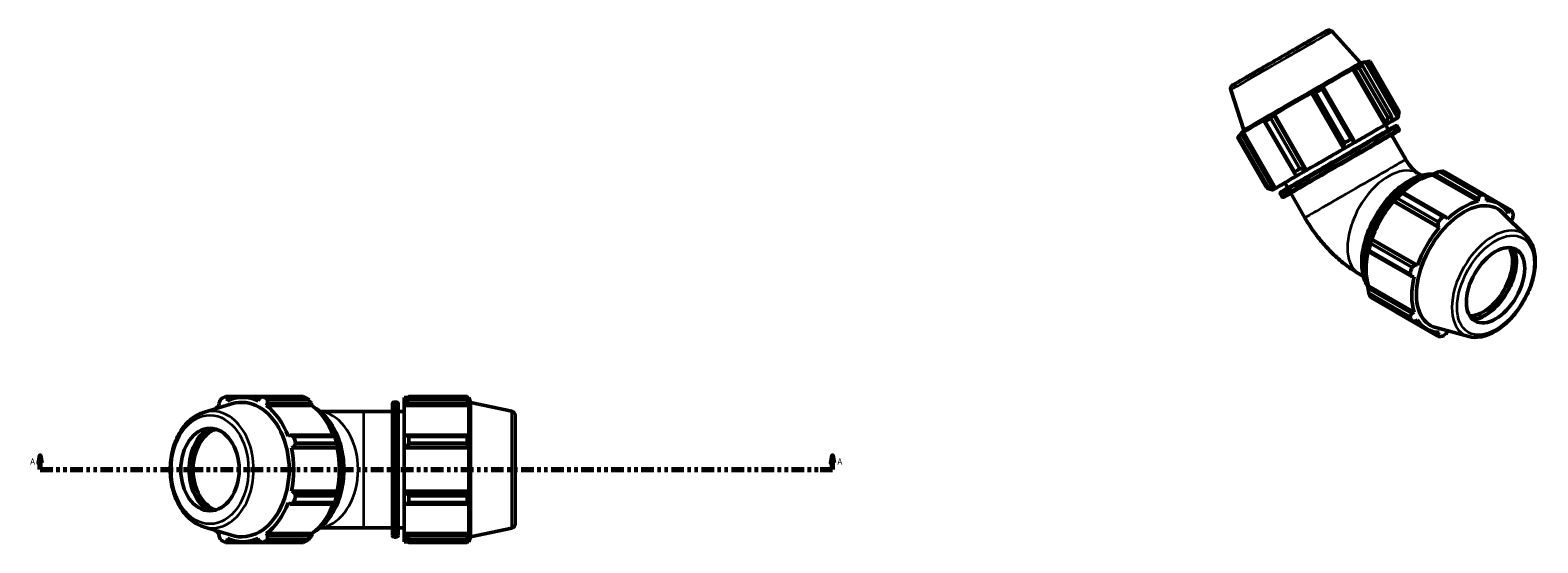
# Model space of a CAD drawing. Header units: inches. Extents: x 0.1 to 56.7, y -17.4 to 42.4.
# Tile 8 of 8: x 13.5 to 56.7, y 27.7 to 42.4. Entities that reach past the tile are written whole.
import ezdxf

# ---------------------------------------------------------------- set-up
doc = ezdxf.new("R2010")
doc.units = ezdxf.units.IN
doc.header["$MEASUREMENT"] = 0
doc.linetypes.add('DOUBLE_DASH_CHAIN', pattern=[1.2403, 0.6614, -0.0827, 0.1654, -0.0827, 0.1654, -0.0827])
for name, color, linetype, lineweight in [('Section Line (ANSI)', 7, 'DOUBLE_DASH_CHAIN', 70), ('Visible (ANSI)', 7, 'Continuous', 50), ('Visible Narrow (ANSI)', 7, 'Continuous', 35)]:
    doc.layers.add(name, color=color, linetype=linetype, lineweight=lineweight)
doc.styles.add('Label Text (ANSI)', font='tahoma.ttf')

# ---------------------------------------------------------------- blocks, each defined once
blk = doc.blocks.new('2dTransSection0')
at = {"layer": 'Section Line (ANSI)', "linetype": 'Continuous'}
for p, q in [((13.764, 30.215), (13.725, 30.019)), ((13.725, 30.019), (13.804, 30.019)), ((13.764, 30.019), (13.764, 30.215)), ((13.804, 30.019), (13.764, 30.215)), ((13.764, 29.822), (13.764, 30.019)), ((13.764, 29.822), (14.122, 29.822)), ((36.105, 29.822), (36.463, 29.822)), ((36.463, 30.215), (36.423, 30.019)), ((36.423, 30.019), (36.502, 30.019)), ((36.463, 30.019), (36.463, 30.215)), ((36.502, 30.019), (36.463, 30.215)), ((36.463, 29.822), (36.463, 30.019))]:
    blk.add_line(p, q, dxfattribs=at)
at = {"layer": 'Section Line (ANSI)', "linetype": 'DOUBLE_DASH_CHAIN', "ltscale": 0.545821}
blk.add_line((13.764, 29.822), (36.463, 29.822), dxfattribs=at)
at = {"layer": 'Section Line (ANSI)', "linetype": 'Continuous', "flags": 128}
for points in [[(13.804, 30.019), (13.764, 30.215), (13.725, 30.019), (13.804, 30.019)], [(36.502, 30.019), (36.463, 30.215), (36.423, 30.019), (36.502, 30.019)]]:
    blk.add_lwpolyline(points, dxfattribs=at)
at = {"layer": 'Section Line (ANSI)'}
for points in [[(13.804, 30.019), (13.764, 30.215), (13.725, 30.019), (13.804, 30.019)], [(36.502, 30.019), (36.463, 30.215), (36.423, 30.019), (36.502, 30.019)]]:
    blk.add_solid(points, dxfattribs=at)
at = {"layer": 'Section Line (ANSI)', "char_height": 0.18, "attachment_point": 7, "style": 'Label Text (ANSI)'}
for insert in [(13.474, 29.96), (36.599, 29.96)]:
    blk.add_mtext('A', dxfattribs=dict(at, insert=insert))

msp = doc.modelspace()

# ---------------------------------------------------------------- linework, layer by layer
at = {"layer": 'Visible (ANSI)'}
for p, q in [((50.775, 42.384), (51.587, 41.483)), ((51.587, 41.483), (51.732, 41.513)), ((52.656, 39.912), (51.732, 41.513)), ((51.735, 41.508), (51.783, 41.518)), ((51.783, 41.518), (52.675, 39.974)), ((52.694, 40.088), (51.862, 41.53)), ((51.366, 41.305), (51.423, 41.313)), ((52.291, 39.704), (51.366, 41.305)), ((51.423, 41.313), (52.314, 39.769)), ((51.595, 41.411), (51.533, 41.4)), ((52.377, 39.908), (51.544, 41.349)), ((51.642, 41.405), (52.474, 39.963)), ((47.872, 40.708), (48.247, 39.554)), ((50.182, 40.622), (50.2, 40.608)), ((51.106, 39.021), (50.182, 40.622)), ((50.2, 40.608), (51.092, 39.065)), ((51.134, 39.192), (50.301, 40.633)), ((50.479, 40.736), (51.311, 39.294)), ((50.515, 40.79), (50.486, 40.798)), ((51.406, 39.246), (50.515, 40.79)), ((48.855, 39.856), (48.831, 39.817)), ((48.831, 39.817), (49.722, 38.273)), ((49.694, 38.36), (48.861, 39.801)), ((49.015, 39.89), (49.848, 38.449)), ((49.104, 39.975), (49.12, 40.009)), ((49.995, 38.431), (49.104, 39.975)), ((50.044, 38.408), (49.12, 40.009)), ((52.314, 39.769), (52.306, 39.713)), ((52.457, 39.8), (52.474, 39.809)), ((52.474, 39.809), (52.486, 39.868)), ((52.571, 39.862), (52.589, 39.873)), ((52.659, 39.914), (52.64, 39.902)), ((52.675, 39.974), (52.659, 39.914)), ((48.9, 37.899), (48.068, 39.34)), ((48.108, 39.364), (48.94, 37.922)), ((48.164, 39.454), (48.118, 39.402)), ((48.247, 39.554), (48.148, 39.444)), ((48.151, 39.439), (48.148, 39.444)), ((48.189, 39.444), (48.233, 39.495)), ((49.08, 37.901), (48.189, 39.444)), ((49.157, 37.894), (48.233, 39.495)), ((52.306, 39.713), (52.291, 39.704)), ((52.394, 39.566), (52.309, 39.712)), ((52.887, 38.711), (52.48, 39.417)), ((52.687, 39.591), (52.649, 39.657)), ((51.092, 39.065), (51.109, 39.023)), ((51.109, 39.023), (51.106, 39.021)), ((51.417, 39.201), (51.406, 39.246)), ((51.411, 39.197), (51.417, 39.201)), ((49.503, 37.897), (49.419, 38.043)), ((49.722, 38.273), (49.768, 38.248)), ((49.768, 38.248), (49.78, 38.255)), ((50.035, 38.403), (49.995, 38.431)), ((50.044, 38.408), (50.035, 38.403)), ((53.228, 38.317), (53.335, 38.256)), ((53.652, 38.267), (53.657, 38.288)), ((53.652, 38.267), (54.96, 37.515)), ((53.657, 38.288), (53.698, 38.31)), ((53.698, 38.31), (54.959, 37.584)), ((55.017, 37.687), (53.84, 38.365)), ((53.977, 38.378), (55.154, 37.7)), ((49.009, 37.859), (49.069, 37.842)), ((49.069, 37.842), (49.088, 37.853)), ((49.072, 37.843), (49.072, 37.844)), ((49.139, 37.883), (49.08, 37.901)), ((49.157, 37.894), (49.139, 37.883)), ((49.271, 37.956), (49.253, 37.946)), ((49.253, 37.946), (49.253, 37.946)), ((49.335, 37.655), (49.297, 37.721)), ((49.997, 37.043), (49.589, 37.748)), ((53.814, 36.928), (52.637, 37.606)), ((52.79, 37.786), (52.768, 37.775)), ((52.774, 37.751), (53.951, 37.073)), ((54.05, 37.061), (52.79, 37.786)), ((54.959, 37.584), (54.96, 37.515)), ((55.907, 37.263), (55.156, 37.695)), ((55.176, 37.658), (55.552, 37.441)), ((55.195, 37.538), (55.202, 37.607)), ((52.53, 37.524), (52.547, 37.53)), ((52.537, 37.512), (52.53, 37.524)), ((52.537, 37.512), (53.844, 36.759)), ((52.547, 37.53), (53.807, 36.804)), ((56.344, 36.509), (55.649, 37.198)), ((55.721, 37.305), (55.844, 37.235)), ((55.844, 37.235), (55.818, 37.176)), ((53.807, 36.804), (53.844, 36.759)), ((54.08, 37.008), (54.05, 37.061)), ((55.915, 36.96), (55.945, 37.011)), ((51.883, 36.301), (53.06, 35.624)), ((51.904, 36.417), (51.901, 36.435)), ((51.901, 36.435), (51.915, 36.434)), ((53.165, 35.692), (51.904, 36.417)), ((51.915, 36.434), (53.222, 35.682)), ((51.802, 36.103), (51.803, 36.078)), ((51.803, 36.078), (53.064, 35.352)), ((53.004, 35.432), (51.827, 36.11)), ((51.563, 35.425), (51.67, 35.363)), ((53.222, 35.682), (53.165, 35.692)), ((51.802, 35.074), (51.817, 35.088)), ((51.803, 35.028), (51.802, 35.074)), ((53.064, 34.302), (51.803, 35.028)), ((51.817, 35.088), (53.124, 34.336)), ((53.064, 35.352), (53.124, 35.353)), ((51.827, 34.878), (53.004, 34.2)), ((53.06, 34.074), (51.883, 34.752)), ((52.637, 34.315), (53.814, 33.637)), ((53.124, 34.336), (53.064, 34.302)), ((53.103, 34.076), (53.487, 33.855)), ((53.165, 34.079), (53.222, 34.119)), ((53.807, 33.706), (53.681, 33.779)), ((54.69, 33.637), (53.746, 33.893)), ((53.844, 33.758), (53.807, 33.706)), ((54.05, 33.73), (54.08, 33.781)), ((18.442, 31.46), (19.243, 31.706)), ((18.883, 31.716), (18.889, 31.657)), ((20.133, 31.915), (19.068, 31.915)), ((19.125, 31.795), (19.126, 31.859)), ((19.126, 31.859), (19.308, 31.859)), ((20.091, 31.891), (19.565, 31.891)), ((20.034, 31.859), (20.005, 31.795)), ((20.133, 31.915), (21.31, 31.915)), ((20.24, 31.657), (20.278, 31.716)), ((21.548, 31.657), (20.24, 31.657)), ((21.448, 31.835), (20.271, 31.835)), ((20.278, 31.716), (21.538, 31.716)), ((21.538, 31.716), (21.555, 31.677)), ((21.555, 31.677), (21.548, 31.657)), ((23.852, 27.933), (23.852, 31.71)), ((23.899, 31.758), (23.975, 31.758)), ((24.023, 31.71), (24.023, 27.933)), ((24.193, 31.891), (24.193, 31.816)), ((24.193, 31.891), (24.288, 31.891)), ((24.238, 31.859), (24.193, 31.816)), ((24.193, 31.677), (24.193, 31.816)), ((24.193, 31.677), (24.238, 31.716)), ((24.193, 31.657), (24.193, 31.677)), ((24.193, 31.657), (24.193, 30.788)), ((24.193, 31.657), (26.042, 31.657)), ((24.238, 31.716), (26.02, 31.716)), ((24.327, 31.915), (24.327, 31.835)), ((24.327, 31.915), (25.991, 31.915)), ((25.991, 31.835), (24.327, 31.835)), ((25.991, 31.835), (25.991, 31.915)), ((26.004, 31.891), (26.042, 31.891)), ((26.042, 31.795), (26.02, 31.859)), ((26.02, 31.716), (26.042, 31.657)), ((26.042, 31.795), (26.042, 31.891)), ((26.088, 31.75), (26.042, 31.891)), ((26.042, 30.777), (26.042, 31.657)), ((26.088, 27.893), (26.088, 31.75)), ((27.274, 31.498), (26.088, 31.75)), ((23.038, 31.491), (21.781, 31.491)), ((23.038, 31.491), (23.852, 31.491)), ((24.023, 31.491), (24.193, 31.491)), ((27.368, 31.382), (27.368, 28.261)), ((20.92, 30.808), (20.863, 30.777)), ((22.18, 30.808), (20.92, 30.808)), ((21.024, 30.769), (22.201, 30.769)), ((24.238, 30.808), (24.193, 30.788)), ((24.193, 30.451), (24.193, 30.788)), ((26.02, 30.808), (24.238, 30.808)), ((24.327, 30.769), (24.327, 30.575)), ((24.327, 30.769), (25.991, 30.769)), ((25.991, 30.575), (25.991, 30.769)), ((26.042, 30.777), (26.02, 30.808)), ((20.96, 30.444), (21.021, 30.464)), ((22.267, 30.444), (20.96, 30.444)), ((21.021, 30.464), (22.281, 30.464)), ((22.258, 30.575), (21.081, 30.575)), ((22.282, 30.451), (22.267, 30.444)), ((22.281, 30.464), (22.282, 30.451)), ((24.193, 30.451), (24.238, 30.464)), ((24.193, 30.444), (24.193, 30.451)), ((24.193, 30.444), (24.193, 29.2)), ((24.193, 30.444), (26.042, 30.444)), ((24.238, 30.464), (26.02, 30.464)), ((25.991, 30.575), (24.327, 30.575)), ((26.02, 30.464), (26.042, 30.444)), ((26.042, 29.2), (26.042, 30.444)), ((21.021, 29.179), (20.96, 29.2)), ((22.267, 29.2), (20.96, 29.2)), ((22.281, 29.179), (21.021, 29.179)), ((21.081, 29.068), (22.258, 29.068)), ((22.267, 29.2), (22.282, 29.193)), ((22.282, 29.193), (22.281, 29.179)), ((24.193, 29.193), (24.193, 29.2)), ((24.193, 29.2), (26.042, 29.2)), ((24.193, 28.856), (24.193, 29.193)), ((24.238, 29.179), (24.193, 29.193)), ((26.02, 29.179), (24.238, 29.179)), ((24.327, 29.068), (24.327, 28.874)), ((24.327, 29.068), (25.991, 29.068)), ((25.991, 28.874), (25.991, 29.068)), ((26.042, 29.2), (26.02, 29.179)), ((20.863, 28.866), (20.92, 28.835)), ((20.92, 28.835), (22.18, 28.835)), ((22.201, 28.874), (21.024, 28.874)), ((24.193, 28.856), (24.193, 27.986)), ((24.193, 28.856), (24.238, 28.835)), ((24.238, 28.835), (26.02, 28.835)), ((25.991, 28.874), (24.327, 28.874)), ((26.02, 28.835), (26.042, 28.866)), ((26.042, 27.986), (26.042, 28.866)), ((18.442, 28.184), (19.243, 27.937)), ((21.781, 28.153), (23.038, 28.153)), ((23.038, 28.153), (23.852, 28.153)), ((24.023, 28.153), (24.193, 28.153)), ((27.274, 28.146), (26.088, 27.893)), ((18.889, 27.986), (18.883, 27.927)), ((19.068, 27.728), (20.133, 27.728)), ((19.126, 27.785), (19.125, 27.848)), ((19.308, 27.785), (19.126, 27.785)), ((20.091, 27.753), (19.565, 27.753)), ((20.005, 27.848), (20.034, 27.785)), ((21.31, 27.728), (20.133, 27.728)), ((20.278, 27.927), (20.24, 27.986)), ((21.548, 27.986), (20.24, 27.986)), ((20.271, 27.809), (21.448, 27.809)), ((21.538, 27.927), (20.278, 27.927)), ((21.555, 27.967), (21.538, 27.927)), ((21.548, 27.986), (21.555, 27.967)), ((23.899, 27.886), (23.975, 27.886)), ((24.193, 27.967), (24.193, 27.986)), ((24.193, 27.986), (26.042, 27.986)), ((24.193, 27.827), (24.193, 27.967)), ((24.238, 27.927), (24.193, 27.967)), ((24.193, 27.827), (24.193, 27.753)), ((24.193, 27.827), (24.238, 27.785)), ((24.193, 27.753), (24.288, 27.753)), ((26.02, 27.927), (24.238, 27.927)), ((24.327, 27.809), (24.327, 27.728)), ((24.327, 27.809), (25.991, 27.809)), ((25.991, 27.728), (24.327, 27.728)), ((25.991, 27.728), (25.991, 27.809)), ((26.004, 27.753), (26.042, 27.753)), ((26.042, 27.986), (26.02, 27.927)), ((26.02, 27.785), (26.042, 27.848)), ((26.088, 27.893), (26.042, 27.753)), ((26.042, 27.753), (26.042, 27.848))]:
    msp.add_line(p, q, dxfattribs=at)
for centre, radius, start, end in [((23.899, 31.71), 0.0473, 90, 180), ((23.975, 31.71), 0.0473, 0, 90), ((27.249, 31.382), 0.118, 0, 78), ((27.249, 28.261), 0.118, 282, 0), ((23.899, 27.933), 0.0473, 180, 270), ((23.975, 27.933), 0.0473, 270, 0)]:
    msp.add_arc(centre, radius, start, end, dxfattribs=at)
for centre, major_axis, ratio, start_param, end_param in [((49.917, 40.518), (-1.67, -0.964), 0.001578, 3.146449, 6.278329), ((49.94, 40.479), (1.792, 1.035), 0.001578, 0, 0.47444), ((49.94, 40.479), (1.792, 1.035), 0.001578, 0.648973, 1.259838), ((49.965, 40.435), (1.927, 1.113), 0.001578, 0.514443, 0.60897), ((49.94, 40.479), (1.792, 1.035), 0.001578, 1.434371, 2.045236), ((49.965, 40.435), (1.927, 1.113), 0.001578, 1.299841, 1.394369), ((49.94, 40.479), (-1.792, -1.035), 0.001578, 5.361362, 5.972227), ((49.965, 40.435), (1.927, 1.113), 0.001578, 2.085239, 2.179767), ((50.864, 38.878), (1.811, 1.046), 0.001578, 0.47444, 0.648973), ((50.864, 38.878), (1.792, 1.035), 0.001578, 5.650515, 5.972227), ((50.797, 38.993), (-1.927, -1.113), 0.001578, 3.656035, 3.750563), ((50.864, 38.878), (1.792, 1.035), 0.001578, 6.14676, 6.757625), ((50.864, 38.878), (1.811, 1.046), 0.001578, 5.972227, 6.14676), ((49.965, 40.435), (-1.927, -1.113), 0.001578, 6.01223, 6.106758), ((49.94, 40.479), (-1.792, -1.035), 0.001578, 6.14676, 6.283185), ((50.864, 38.878), (-1.445, -0.834), 0.001578, 3.141593, 6.283185), ((51.035, 38.582), (-1.445, -0.834), 0.001578, 3.141593, 6.283185), ((50.864, 38.878), (-1.792, -1.035), 0.001578, 3.790566, 4.401431), ((50.864, 38.878), (-1.792, -1.035), 0.001578, 4.575964, 5.186829), ((50.864, 38.878), (1.811, 1.046), 0.001578, 1.259838, 1.434371), ((50.797, 38.993), (-1.927, -1.113), 0.001578, 4.441434, 4.535961), ((50.797, 38.993), (-1.927, -1.113), 0.001578, 5.226832, 5.321359), ((50.864, 38.878), (-1.792, -1.035), 0.001578, 5.361362, 5.972227), ((50.864, 38.878), (-1.811, -1.046), 0.001578, 0.47444, 0.647039), ((50.864, 38.878), (1.811, 1.046), 0.001578, 2.045236, 2.219769), ((53.212, 36.401), (1.033, 1.793), 0.578093, 0.478032, 1.071949), ((53.307, 36.346), (1.11, 1.928), 0.578093, 0.343502, 0.438029), ((50.797, 38.993), (-1.927, -1.113), 0.001578, 6.01223, 6.106758), ((50.864, 38.878), (-1.792, -1.035), 0.001578, 6.14676, 6.757625), ((50.864, 38.878), (-1.811, -1.046), 0.001578, 5.972227, 6.14676), ((53.212, 36.401), (-1.044, -1.812), 0.578093, 4.23049, 4.405023), ((53.307, 36.346), (1.11, 1.928), 0.578093, 1.1289, 1.223427), ((54.484, 35.669), (1.11, 1.928), 0.578093, 0.343502, 0.438029), ((53.212, 36.401), (1.033, 1.793), 0.578093, 1.26343, 1.874295), ((54.552, 35.629), (0.962, 1.671), 0.578093, 6.13202, 9.575944), ((54.52, 35.648), (-1.033, -1.793), 0.578093, 3.619624, 4.23049), ((54.52, 35.648), (1.033, 1.793), 0.578093, 5.975819, 6.586684), ((54.484, 35.669), (1.11, 1.928), 0.578093, 5.841289, 5.935816), ((54.52, 35.648), (-1.033, -1.793), 0.578093, 4.405023, 5.015888), ((54.484, 35.669), (-1.11, -1.928), 0.578093, 4.270492, 4.36502), ((54.52, 35.648), (1.033, 1.793), 0.578093, 5.774079, 5.801286), ((53.212, 36.401), (-1.044, -1.812), 0.578093, 5.015888, 5.190421), ((53.307, 36.346), (1.11, 1.928), 0.578093, 1.914298, 2.008825), ((53.212, 36.401), (1.033, 1.793), 0.578093, 2.065615, 2.659693), ((55.105, 35.311), (0.59, 1.025), 0.578093, 3.443002, 5.981776), ((55.155, 35.282), (-0.626, -1.087), 0.578093, 0.362537, 2.779056), ((55.155, 35.282), (-0.636, -1.104), 0.578093, 0.391559, 2.750034), ((54.484, 35.669), (-1.11, -1.928), 0.578093, 5.055891, 5.150418), ((54.52, 35.648), (-1.033, -1.793), 0.578093, 5.190421, 5.801286), ((53.307, 36.346), (-1.11, -1.928), 0.578093, 5.841289, 5.935816), ((54.484, 35.669), (-1.11, -1.928), 0.578093, 5.841289, 5.935816), ((54.52, 35.648), (-1.033, -1.793), 0.578093, 5.975819, 6.586684), ((54.52, 35.648), (1.033, 1.793), 0.578093, 3.619624, 3.650699), ((54.484, 35.669), (-1.11, -1.928), 0.578093, 0.343502, 0.438029), ((19.565, 29.822), (0, -2.069), 0.707107, 3.621558, 3.713724), ((19.601, 29.822), (0, 2.225), 0.707107, 0.345435, 0.439963), ((19.565, 29.822), (0, 2.069), 0.707107, 5.977753, 6.588618), ((19.532, 29.822), (0, -1.928), 0.707107, 6.068995, 9.638969), ((19.601, 29.822), (0, 2.225), 0.707107, 5.843222, 5.93775), ((19.565, 29.822), (0, 2.069), 0.707107, 5.192355, 5.80322), ((20.778, 29.822), (0, 2.225), 0.707107, 5.843222, 5.93775), ((20.872, 29.822), (0, -2.069), 0.707107, 2.067629, 2.661627), ((18.929, 29.822), (0, 1.274), 0.707107, 0.381672, 2.759921), ((18.929, 29.822), (0, 1.254), 0.707107, 0.338185, 2.803408), ((18.979, 29.822), (0, -1.183), 0.707107, 3.353497, 6.071281), ((19.601, 29.822), (0, 2.225), 0.707107, 5.057824, 5.152352), ((20.778, 29.822), (0, -2.225), 0.707107, 1.916232, 2.010759), ((19.565, 29.822), (0, 2.069), 0.707107, 4.406956, 5.017822), ((20.872, 29.822), (0, -2.069), 0.707107, 1.265364, 1.876229), ((19.601, 29.822), (0, 2.225), 0.707107, 4.272426, 4.366954), ((20.778, 29.822), (0, -2.225), 0.707107, 1.130833, 1.225361), ((19.565, 29.822), (0, 2.069), 0.707107, 3.621558, 4.232423), ((20.872, 29.822), (0, -2.069), 0.707107, 0.479966, 1.073963), ((19.565, 29.822), (0, -2.069), 0.707107, 5.711054, 5.80322), ((19.601, 29.822), (0, -2.225), 0.707107, 5.843222, 5.93775), ((19.565, 29.822), (0, -2.069), 0.707107, 5.977753, 6.588618), ((19.601, 29.822), (0, -2.225), 0.707107, 0.345435, 0.439963), ((20.778, 29.822), (0, -2.225), 0.707107, 0.345435, 0.439963)]:
    msp.add_ellipse(centre, major_axis=major_axis, ratio=ratio, start_param=start_param, end_param=end_param, dxfattribs=at)
for centre, major_axis, ratio in [((55.457, 35.108), (0.59, 1.025), 0.578093), ((18.627, 29.822), (0, 1.183), 0.707107)]:
    msp.add_ellipse(centre, major_axis=major_axis, ratio=ratio, dxfattribs=at)
for points, knots in [([(47.872, 40.708), (47.868, 40.72), (47.866, 40.733), (47.866, 40.758), (47.869, 40.771), (47.877, 40.795), (47.883, 40.806), (47.894, 40.821), (47.898, 40.825), (47.904, 40.831), (47.907, 40.834), (47.91, 40.837), (47.911, 40.837), (47.914, 40.839), (47.915, 40.84), (47.917, 40.841), (47.918, 40.842), (47.92, 40.843), (47.92, 40.844), (47.923, 40.845), (47.924, 40.846), (47.929, 40.849), (47.933, 40.852), (47.958, 40.866), (47.992, 40.886), (48.101, 40.95), (48.185, 40.998), (48.382, 41.112), (48.498, 41.18), (48.749, 41.325), (48.888, 41.405), (49.17, 41.568), (49.318, 41.653), (49.602, 41.818), (49.743, 41.899), (50.001, 42.047), (50.121, 42.117), (50.326, 42.235), (50.413, 42.285), (50.545, 42.36), (50.59, 42.386), (50.619, 42.402), (50.623, 42.405), (50.629, 42.408), (50.63, 42.408), (50.633, 42.41), (50.634, 42.41), (50.636, 42.411), (50.637, 42.412), (50.64, 42.413), (50.642, 42.414), (50.645, 42.415), (50.648, 42.416), (50.653, 42.418), (50.655, 42.419), (50.662, 42.42), (50.667, 42.421), (50.679, 42.423), (50.687, 42.423), (50.707, 42.422), (50.719, 42.419), (50.741, 42.411), (50.752, 42.404), (50.767, 42.393), (50.771, 42.388), (50.775, 42.384)], [0, 0, 0, 0, 0.097495, 0.097495, 0.193218, 0.193218, 0.288872, 0.288872, 0.333737, 0.333737, 0.36292, 0.36292, 0.376538, 0.376538, 0.39699, 0.39699, 0.421234, 0.421234, 0.465359, 0.465359, 0.582464, 0.582464, 0.933665, 0.933665, 1.996002, 1.996002, 3.289408, 3.289408, 4.553493, 4.553493, 5.817098, 5.817098, 7.080426, 7.080426, 8.343696, 8.343696, 9.607011, 9.607011, 10.870545, 10.870545, 12.134964, 12.134964, 12.460812, 12.460812, 12.615416, 12.615416, 12.657623, 12.657623, 12.687177, 12.687177, 12.708015, 12.708015, 12.730606, 12.730606, 12.752523, 12.752523, 12.787693, 12.787693, 12.849852, 12.849852, 12.938793, 12.938793, 13.03419, 13.03419, 13.080138, 13.080138, 13.080138, 13.080138]), ([(49.297, 37.721), (49.294, 37.726), (49.292, 37.731), (49.29, 37.741), (49.29, 37.746), (49.291, 37.756), (49.293, 37.761), (49.296, 37.767), (49.297, 37.769), (49.299, 37.773), (49.3, 37.774), (49.302, 37.777), (49.303, 37.777), (49.305, 37.779), (49.306, 37.78), (49.307, 37.781), (49.308, 37.782), (49.309, 37.783), (49.31, 37.783), (49.311, 37.784), (49.311, 37.784), (49.313, 37.786), (49.314, 37.786), (49.319, 37.789), (49.324, 37.792), (49.356, 37.811), (49.403, 37.838), (49.545, 37.921), (49.646, 37.98), (49.888, 38.12), (50.03, 38.202), (50.337, 38.38), (50.506, 38.477), (50.848, 38.675), (51.026, 38.778), (51.37, 38.976), (51.539, 39.074), (51.849, 39.252), (51.992, 39.335), (52.236, 39.475), (52.339, 39.534), (52.493, 39.623), (52.545, 39.652), (52.575, 39.669), (52.579, 39.671), (52.583, 39.674), (52.584, 39.674), (52.586, 39.675), (52.587, 39.676), (52.589, 39.677), (52.59, 39.677), (52.591, 39.677), (52.592, 39.678), (52.593, 39.678), (52.594, 39.678), (52.596, 39.679), (52.598, 39.68), (52.601, 39.68), (52.603, 39.68), (52.608, 39.681), (52.61, 39.681), (52.617, 39.68), (52.621, 39.679), (52.629, 39.676), (52.634, 39.673), (52.642, 39.667), (52.645, 39.664), (52.648, 39.659), (52.649, 39.658), (52.649, 39.657)], [0, 0, 0, 0, 0.039139, 0.039139, 0.077555, 0.077555, 0.115919, 0.115919, 0.134167, 0.134167, 0.149597, 0.149597, 0.160225, 0.160225, 0.175672, 0.175672, 0.190445, 0.190445, 0.213602, 0.213602, 0.264262, 0.264262, 0.416017, 0.416017, 0.871596, 0.871596, 2.251352, 2.251352, 3.793446, 3.793446, 5.322128, 5.322128, 6.85075, 6.85075, 8.379265, 8.379265, 9.907759, 9.907759, 11.436274, 11.436274, 12.964882, 12.964882, 14.493871, 14.493871, 14.8301, 14.8301, 14.995196, 14.995196, 15.07755, 15.07755, 15.101205, 15.101205, 15.113231, 15.113231, 15.124872, 15.124872, 15.140708, 15.140708, 15.15539, 15.15539, 15.176544, 15.176544, 15.207511, 15.207511, 15.24465, 15.24465, 15.282996, 15.282996, 15.290259, 15.290259, 15.290259, 15.290259]), ([(52.687, 39.591), (52.69, 39.587), (52.692, 39.582), (52.694, 39.572), (52.694, 39.567), (52.693, 39.557), (52.691, 39.552), (52.688, 39.545), (52.687, 39.543), (52.685, 39.54), (52.684, 39.538), (52.682, 39.536), (52.681, 39.535), (52.679, 39.533), (52.678, 39.532), (52.677, 39.531), (52.676, 39.531), (52.675, 39.53), (52.674, 39.529), (52.673, 39.528), (52.672, 39.528), (52.671, 39.527), (52.67, 39.526), (52.665, 39.523), (52.66, 39.52), (52.628, 39.501), (52.581, 39.474), (52.503, 39.429), (52.492, 39.422), (52.48, 39.415)], [0, 0, 0, 0, 0.039139, 0.039139, 0.077555, 0.077555, 0.115919, 0.115919, 0.134167, 0.134167, 0.149597, 0.149597, 0.160225, 0.160225, 0.175672, 0.175672, 0.190445, 0.190445, 0.213602, 0.213602, 0.264262, 0.264262, 0.416017, 0.416017, 0.871596, 0.871596, 2.251352, 2.251352, 2.471191, 2.471191, 2.471191, 2.471191]), ([(52.887, 38.711), (52.912, 38.669), (52.938, 38.627), (52.993, 38.549), (53.022, 38.513), (53.077, 38.448), (53.104, 38.42), (53.154, 38.373), (53.176, 38.354), (53.21, 38.328), (53.223, 38.321), (53.228, 38.318), (53.228, 38.317), (53.228, 38.317)], [3.9269908, 3.9269908, 3.9269908, 3.9269908, 4.0840704, 4.0840704, 4.2411501, 4.2411501, 4.3982297, 4.3982297, 4.5553093, 4.5553093, 4.7078533, 4.7078533, 4.712389, 4.712389, 4.712389, 4.712389]), ([(53.662, 38.29), (53.648, 38.291), (53.634, 38.292), (53.488, 38.295), (53.348, 38.268), (53.058, 38.156), (52.908, 38.07), (52.618, 37.849), (52.477, 37.713), (52.218, 37.406), (52.099, 37.235), (51.898, 36.875), (51.814, 36.686), (51.689, 36.309), (51.648, 36.12), (51.614, 35.762), (51.621, 35.592), (51.681, 35.298), (51.731, 35.17), (51.802, 35.066)], [5.771242, 5.771242, 5.771242, 5.771242, 5.805041, 5.805041, 6.119962, 6.119962, 6.443267, 6.443267, 6.767294, 6.767294, 7.090629, 7.090629, 7.413694, 7.413694, 7.737102, 7.737102, 8.061193, 8.061193, 8.367436, 8.367436, 8.367436, 8.367436]), ([(49.59, 37.747), (49.582, 37.742), (49.575, 37.738), (49.491, 37.69), (49.439, 37.66), (49.409, 37.643), (49.405, 37.641), (49.401, 37.639), (49.399, 37.638), (49.397, 37.637), (49.397, 37.637), (49.395, 37.636), (49.394, 37.635), (49.393, 37.635), (49.392, 37.635), (49.391, 37.634), (49.39, 37.634), (49.387, 37.633), (49.386, 37.633), (49.382, 37.632), (49.381, 37.632), (49.376, 37.632), (49.373, 37.632), (49.367, 37.632), (49.363, 37.633), (49.354, 37.636), (49.35, 37.639), (49.342, 37.645), (49.339, 37.649), (49.336, 37.654), (49.335, 37.655), (49.335, 37.655)], [12.82043, 12.82043, 12.82043, 12.82043, 12.964882, 12.964882, 14.493871, 14.493871, 14.8301, 14.8301, 14.995196, 14.995196, 15.07755, 15.07755, 15.101205, 15.101205, 15.113231, 15.113231, 15.124872, 15.124872, 15.140708, 15.140708, 15.15539, 15.15539, 15.176544, 15.176544, 15.207511, 15.207511, 15.24465, 15.24465, 15.282996, 15.282996, 15.290259, 15.290259, 15.290259, 15.290259]), ([(49.997, 37.043), (50.072, 36.912), (50.153, 36.786), (50.326, 36.54), (50.419, 36.421), (50.615, 36.193), (50.719, 36.083), (50.938, 35.874), (51.053, 35.775), (51.298, 35.59), (51.426, 35.504), (51.563, 35.425)], [3.9269908, 3.9269908, 3.9269908, 3.9269908, 4.0840704, 4.0840704, 4.2411501, 4.2411501, 4.3982297, 4.3982297, 4.5553093, 4.5553093, 4.712389, 4.712389, 4.712389, 4.712389]), ([(54.69, 33.637), (54.794, 33.609), (54.906, 33.606), (55.147, 33.645), (55.275, 33.692), (55.534, 33.833), (55.665, 33.93), (55.91, 34.161), (56.025, 34.295), (56.229, 34.587), (56.318, 34.744), (56.462, 35.068), (56.516, 35.234), (56.586, 35.56), (56.601, 35.72), (56.586, 36.017), (56.556, 36.155), (56.463, 36.365), (56.41, 36.444), (56.344, 36.509)], [2.509294, 2.509294, 2.509294, 2.509294, 2.798029, 2.798029, 3.116247, 3.116247, 3.447868, 3.447868, 3.778826, 3.778826, 4.108157, 4.108157, 4.43757, 4.43757, 4.768704, 4.768704, 5.100029, 5.100029, 5.348555, 5.348555, 5.348555, 5.348555]), ([(21.604, 28.03), (21.709, 28.09), (21.808, 28.168), (22.018, 28.384), (22.123, 28.533), (22.293, 28.87), (22.359, 29.058), (22.445, 29.454), (22.466, 29.661), (22.459, 30.075), (22.431, 30.281), (22.332, 30.67), (22.259, 30.854), (22.077, 31.18), (21.966, 31.323), (21.767, 31.507), (21.687, 31.566), (21.604, 31.614)], [0.384013, 0.384013, 0.384013, 0.384013, 0.628536, 0.628536, 0.949448, 0.949448, 1.272102, 1.272102, 1.594939, 1.594939, 1.917737, 1.917737, 2.240578, 2.240578, 2.56312, 2.56312, 2.75758, 2.75758, 2.75758, 2.75758]), ([(18.442, 31.46), (18.317, 31.421), (18.198, 31.356), (17.977, 31.178), (17.876, 31.063), (17.705, 30.794), (17.635, 30.64), (17.534, 30.308), (17.503, 30.131), (17.483, 29.772), (17.494, 29.591), (17.557, 29.241), (17.609, 29.073), (17.749, 28.768), (17.838, 28.63), (18.044, 28.401), (18.161, 28.31), (18.338, 28.221), (18.389, 28.2), (18.442, 28.184)], [3.355783, 3.355783, 3.355783, 3.355783, 3.660209, 3.660209, 3.978576, 3.978576, 4.305151, 4.305151, 4.633445, 4.633445, 4.961696, 4.961696, 5.290006, 5.290006, 5.617875, 5.617875, 5.941168, 5.941168, 6.068995, 6.068995, 6.068995, 6.068995])]:
    msp.add_open_spline(points, degree=3, knots=knots, dxfattribs=at)
for points, weights in [([(51.862, 41.53), (51.822, 41.524), (51.783, 41.518)], [2.72970964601, 2.7638150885, 2.7960622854]), ([(51.544, 41.349), (51.482, 41.331), (51.423, 41.313)], [2.74138513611, 2.7756364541, 2.80802157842]), ([(51.595, 41.411), (51.618, 41.409), (51.642, 41.405)], [2.7960622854, 2.7638150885, 2.72970964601]), ([(50.301, 40.633), (50.25, 40.621), (50.2, 40.608)], [2.74138513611, 2.7756364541, 2.80802157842]), ([(50.515, 40.79), (50.497, 40.763), (50.479, 40.736)], [2.80802157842, 2.7756364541, 2.74138513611]), ([(48.861, 39.801), (48.846, 39.809), (48.831, 39.817)], [2.74138513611, 2.7756364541, 2.80802157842]), ([(49.104, 39.975), (49.06, 39.934), (49.015, 39.89)], [2.80802157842, 2.7756364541, 2.74138513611]), ([(52.377, 39.908), (52.345, 39.836), (52.314, 39.769)], [1.01816100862, 1.01407352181, 1.00917795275]), ([(52.486, 39.868), (52.481, 39.914), (52.474, 39.963)], [1.01348934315, 1.01830504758, 1.02230841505]), ([(52.694, 40.088), (52.685, 40.029), (52.675, 39.974)], [1.0170164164, 1.01290591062, 1.00798849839]), ([(48.068, 39.34), (48.093, 39.372), (48.118, 39.402)], [2.74138513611, 2.7756364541, 2.80802157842]), ([(48.189, 39.444), (48.149, 39.405), (48.108, 39.364)], [2.80802157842, 2.7756364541, 2.74138513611]), ([(51.134, 39.192), (51.113, 39.126), (51.092, 39.065)], [1.02230841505, 1.01830504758, 1.01348934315]), ([(51.406, 39.246), (51.36, 39.269), (51.311, 39.294)], [1.00917795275, 1.01407352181, 1.01816100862]), ([(49.995, 38.431), (49.923, 38.439), (49.848, 38.449)], [1.00798849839, 1.01290591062, 1.0170164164]), ([(49.694, 38.36), (49.709, 38.315), (49.722, 38.273)], [1.02180347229, 1.01778980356, 1.01296431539]), ([(53.698, 38.31), (53.767, 38.337), (53.84, 38.365)], [1.00549835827, 1.01049017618, 1.01467779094]), ([(48.9, 37.899), (48.956, 37.878), (49.009, 37.859)], [1.0170164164, 1.01290591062, 1.00798849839]), ([(49.08, 37.901), (49.012, 37.91), (48.94, 37.922)], [1.01296431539, 1.01778980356, 1.02180347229]), ([(52.547, 37.53), (52.59, 37.568), (52.637, 37.606)], [1.00549835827, 1.01049017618, 1.01467779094]), ([(52.774, 37.751), (52.782, 37.77), (52.79, 37.786)], [1.01467779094, 1.01049017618, 1.00549835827]), ([(54.959, 37.584), (54.987, 37.634), (55.017, 37.687)], [1.00222399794, 1.00152024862, 1]), ([(55.154, 37.7), (55.179, 37.653), (55.202, 37.607)], [1, 1.00152024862, 1.00222399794]), ([(55.844, 37.235), (55.875, 37.248), (55.907, 37.263)], [1.00222399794, 1.00152024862, 1]), ([(53.807, 36.804), (53.81, 36.865), (53.814, 36.928)], [1.00222399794, 1.00152024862, 1]), ([(53.951, 37.073), (54.002, 37.067), (54.05, 37.061)], [1, 1.00152024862, 1.00222399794]), ([(55.964, 37.137), (55.955, 37.073), (55.945, 37.011)], [1, 1.00152024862, 1.00222399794]), ([(51.883, 36.301), (51.893, 36.361), (51.904, 36.417)], [1.01467779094, 1.01049017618, 1.00549835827]), ([(51.803, 36.078), (51.814, 36.094), (51.827, 36.11)], [1.00549835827, 1.01049017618, 1.01467779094]), ([(53.064, 35.352), (53.035, 35.391), (53.004, 35.432)], [1.00222399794, 1.00152024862, 1]), ([(53.06, 35.624), (53.114, 35.658), (53.165, 35.692)], [1, 1.00152024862, 1.00222399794]), ([(51.827, 34.878), (51.814, 34.955), (51.803, 35.028)], [1.01467779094, 1.01049017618, 1.00549835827]), ([(52.637, 34.315), (52.634, 34.318), (52.632, 34.321)], [1.01467779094, 1.01446562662, 1.01425139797]), ([(53.004, 34.2), (53.035, 34.252), (53.064, 34.302)], [1, 1.00152024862, 1.00222399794]), ([(53.165, 34.079), (53.114, 34.076), (53.06, 34.074)], [1.00222399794, 1.00152024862, 1]), ([(53.814, 33.637), (53.81, 33.672), (53.807, 33.706)], [1, 1.00152024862, 1.00222399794]), ([(54.05, 33.73), (54.002, 33.691), (53.951, 33.65)], [1.00222399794, 1.00152024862, 1]), ([(18.883, 31.716), (18.906, 31.774), (18.93, 31.835)], [2.7960622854, 2.7638150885, 2.72970964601]), ([(19.068, 31.915), (19.097, 31.887), (19.126, 31.859)], [2.72970964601, 2.7638150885, 2.7960622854]), ([(20.034, 31.859), (20.083, 31.887), (20.133, 31.915)], [2.7960622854, 2.7638150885, 2.72970964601]), ([(20.271, 31.835), (20.274, 31.774), (20.278, 31.716)], [2.72970964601, 2.7638150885, 2.7960622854]), ([(21.448, 31.835), (21.494, 31.774), (21.538, 31.716)], [1.0170164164, 1.01290591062, 1.00798849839]), ([(24.327, 31.915), (24.28, 31.887), (24.238, 31.859)], [1.01467779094, 1.01049017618, 1.00549835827]), ([(24.238, 31.716), (24.28, 31.774), (24.327, 31.835)], [1.00549835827, 1.01049017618, 1.01467779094]), ([(25.991, 31.915), (26.006, 31.887), (26.02, 31.859)], [1, 1.00152024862, 1.00222399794]), ([(26.02, 31.716), (26.006, 31.774), (25.991, 31.835)], [1.00222399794, 1.00152024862, 1]), ([(20.92, 30.808), (20.971, 30.789), (21.024, 30.769)], [2.7960622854, 2.7638150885, 2.72970964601]), ([(22.18, 30.808), (22.191, 30.789), (22.201, 30.769)], [1.01348934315, 1.01830504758, 1.02230841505]), ([(24.327, 30.769), (24.28, 30.789), (24.238, 30.808)], [1.01467779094, 1.01049017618, 1.00549835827]), ([(25.991, 30.769), (26.006, 30.789), (26.02, 30.808)], [1, 1.00152024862, 1.00222399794]), ([(21.081, 30.575), (21.05, 30.519), (21.021, 30.464)], [2.74138513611, 2.7756364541, 2.80802157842]), ([(22.258, 30.575), (22.27, 30.519), (22.281, 30.464)], [1.01816100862, 1.01407352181, 1.00917795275]), ([(24.238, 30.464), (24.28, 30.519), (24.327, 30.575)], [1.00549835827, 1.01049017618, 1.01467779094]), ([(26.02, 30.464), (26.006, 30.519), (25.991, 30.575)], [1.00222399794, 1.00152024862, 1]), ([(21.021, 29.179), (21.05, 29.125), (21.081, 29.068)], [2.80802157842, 2.7756364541, 2.74138513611]), ([(22.281, 29.179), (22.27, 29.125), (22.258, 29.068)], [1.00917795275, 1.01407352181, 1.01816100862]), ([(24.327, 29.068), (24.28, 29.125), (24.238, 29.179)], [1.01467779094, 1.01049017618, 1.00549835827]), ([(25.991, 29.068), (26.006, 29.125), (26.02, 29.179)], [1, 1.00152024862, 1.00222399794]), ([(21.024, 28.874), (20.971, 28.854), (20.92, 28.835)], [2.74138513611, 2.7756364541, 2.80802157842]), ([(22.201, 28.874), (22.191, 28.854), (22.18, 28.835)], [1.02230841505, 1.01830504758, 1.01348934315]), ([(24.238, 28.835), (24.28, 28.854), (24.327, 28.874)], [1.00549835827, 1.01049017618, 1.01467779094]), ([(26.02, 28.835), (26.006, 28.854), (25.991, 28.874)], [1.00222399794, 1.00152024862, 1]), ([(18.93, 27.809), (18.906, 27.869), (18.883, 27.927)], [2.74138513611, 2.7756364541, 2.80802157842]), ([(19.126, 27.785), (19.097, 27.757), (19.068, 27.728)], [2.80802157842, 2.7756364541, 2.74138513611]), ([(20.133, 27.728), (20.083, 27.757), (20.034, 27.785)], [2.74138513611, 2.7756364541, 2.80802157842]), ([(20.278, 27.927), (20.274, 27.869), (20.271, 27.809)], [2.80802157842, 2.7756364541, 2.74138513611]), ([(21.538, 27.927), (21.494, 27.869), (21.448, 27.809)], [1.00798849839, 1.01290591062, 1.0170164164]), ([(24.327, 27.809), (24.28, 27.869), (24.238, 27.927)], [1.01467779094, 1.01049017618, 1.00549835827]), ([(24.238, 27.785), (24.28, 27.757), (24.327, 27.728)], [1.00549835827, 1.01049017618, 1.01467779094]), ([(25.991, 27.809), (26.006, 27.869), (26.02, 27.927)], [1, 1.00152024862, 1.00222399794]), ([(26.02, 27.785), (26.006, 27.757), (25.991, 27.728)], [1.00222399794, 1.00152024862, 1])]:
    msp.add_rational_spline(points, weights, degree=2, dxfattribs=at)
at = {"layer": 'Visible Narrow (ANSI)'}
for p, q in [((23.899, 31.734), (23.899, 27.91)), ((23.975, 27.91), (23.975, 31.734)), ((23.038, 28.174), (23.038, 31.47)), ((27.274, 28.166), (27.274, 31.477))]:
    msp.add_line(p, q, dxfattribs=at)
for centre, major_axis, ratio, start_param, end_param in [((49.324, 41.546), (-1.452, -0.838), 0.001578, 3.298974, 6.125804), ((51.035, 38.582), (-1.635, -0.944), 0.001578, 2.86024, 6.564538), ((50.973, 38.689), (-1.676, -0.968), 0.001578, 3.298672, 6.126106), ((51.011, 38.623), (1.676, 0.968), 0.001578, 0.15708, 2.984513), ((51.442, 37.877), (-1.445, -0.834), 0.001578, 3.298672, 6.126106), ((52.395, 36.871), (0.833, 1.446), 0.578093, 0.15708, 2.984513), ((53.005, 36.52), (-0.966, -1.677), 0.578093, 3.556395, 5.865617), ((53.058, 36.489), (0.966, 1.677), 0.578093, 0.497573, 2.64402), ((53.092, 36.47), (0.942, 1.636), 0.578093, 0.884127, 2.257466), ((55.391, 35.146), (0.836, 1.453), 0.578093, 0.021031, 3.120562), ((18.694, 29.822), (0, -1.676), 0.707107, 6.247493, 9.46047), ((21.08, 29.822), (0, -1.936), 0.707107, 0.521346, 2.620246), ((21.026, 29.822), (0, 1.936), 0.707107, 3.852467, 5.572311), ((21.689, 29.822), (0, -1.669), 0.707107, 0.233142, 2.908451)]:
    msp.add_ellipse(centre, major_axis=major_axis, ratio=ratio, start_param=start_param, end_param=end_param, dxfattribs=at)
for centre, major_axis, ratio in [((55.457, 35.108), (-0.779, -1.352), 0.578093), ((18.627, 29.822), (0, -1.56), 0.707107)]:
    msp.add_ellipse(centre, major_axis=major_axis, ratio=ratio, dxfattribs=at)

# ---------------------------------------------------------------- block references
at = {"layer": 'Section Line (ANSI)'}
msp.add_blockref('2dTransSection0', (0, 0), dxfattribs=at)

doc.saveas('drawing.dxf')
